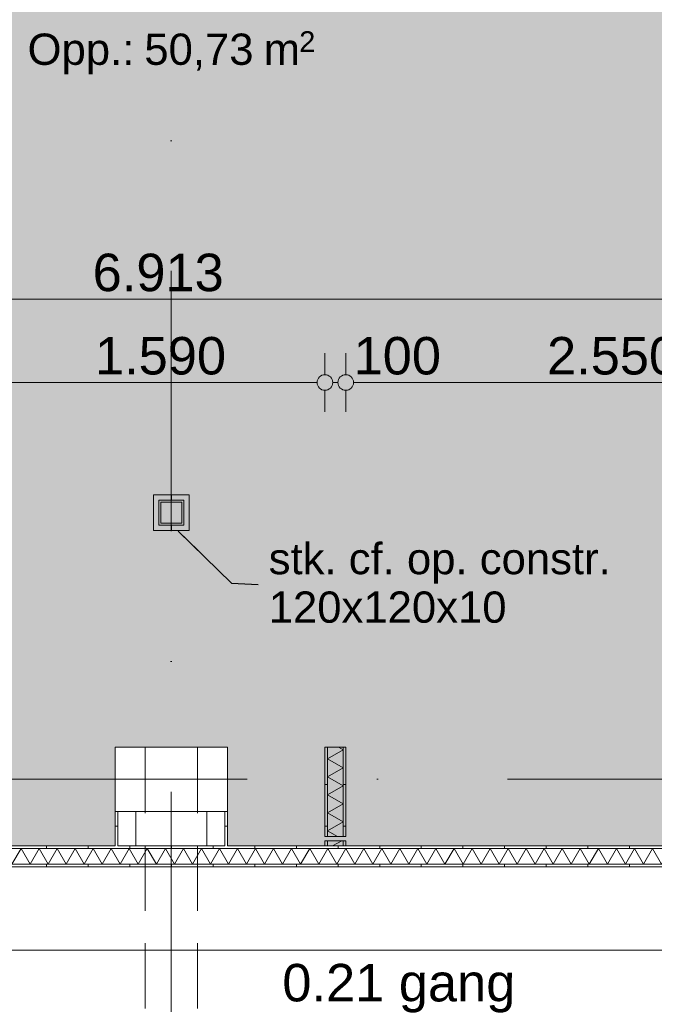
# Model space of a CAD drawing. Header units: millimetres. Extents: x -54205 to 99702, y -35458 to 70878.
# Tile 166 of 226: x 42472 to 45518, y 19346 to 24073. Entities that reach past the tile are written whole.
import ezdxf
from ezdxf.enums import TextEntityAlignment as Align

# ---------------------------------------------------------------- set-up
doc = ezdxf.new("R2010")
doc.units = ezdxf.units.MM
doc.header["$MEASUREMENT"] = 0
doc.linetypes.add('streep-punt', pattern=[2500, 1250, -625, 0, -625])
doc.linetypes.add('streeplijn', pattern=[468.700004, 312.5, -156.200004])
for name, color, linetype in [('28 Draagconstructies', 7, 'Continuous'), ('Maatvoering 1_ 100', 7, 'Continuous'), ('Maatvoering 1_ 100 2D arcering', 7, 'Continuous'), ('New_22 NC Binnenwanden', 7, 'Continuous'), ('New_22 NC Binnenwanden Doorsnede-arcering', 7, 'Continuous'), ('New_22 NC Binnenwanden Laagscheidingslijnen', 7, 'Continuous'), ('New_28 Draagconstructies - kolom', 7, 'Continuous'), ('New_28 Draagconstructies - kolom Doorsnede-arcering', 7, 'Continuous'), ('New_Maatvoering 1_ 100', 7, 'Continuous'), ('New_Maatvoering 1_ 100 2D arcering', 7, 'Continuous'), ('New_Ruimtefuncties', 7, 'Continuous'), ('New_Ruimtefuncties Zone achtergrond', 7, 'Continuous'), ('New_Ruimtefuncties Zone omranding', 7, 'Continuous'), ('New_Ruimtefuncties Zone tekst', 7, 'Continuous'), ('Stramien', 7, 'Continuous')]:
    doc.layers.add(name, color=color, linetype=linetype)
doc.styles.add('GENERATED_STYLE_1', font='arial.ttf')
doc.styles.add('GENERATED_STYLE_2', font='arial.ttf')
doc.dimstyles.new('GENERATED_STYLE__10', dxfattribs={"dimtxt": 0.18, "dimasz": 136.8, "dimexe": 0.18, "dimexo": 0.0625, "dimgap": 0, "dimtad": 0, "dimtih": 1, "dimtoh": 1, "dimdec": 4, "dimzin": 0, "dimdsep": 46, "dimcen": 0.09, "dimadec": 0, "dimazin": 0, "dimtfac": 1, "dimtdec": 4, "dimtmove": 0, "dimatfit": 3, "dimldrblk": 'ARROWHEAD_5', "dimfxl": 1, "dimtolj": 1, "dimtzin": 0, "dimarcsym": 0})
doc.dimstyles.new('GENERATED_STYLE__2', dxfattribs={"dimtxt": 250, "dimasz": 142.5, "dimexe": 0.18, "dimexo": 0.0625, "dimgap": 0, "dimtad": 1, "dimtih": 1, "dimtoh": 1, "dimdec": 0, "dimzin": 0, "dimdsep": 46, "dimtxsty": 'GENERATED_STYLE_2', "dimblk": 'ARROWHEAD_11', "dimblk1": 'ARROWHEAD_11', "dimblk2": 'ARROWHEAD_11', "dimcen": 0.09, "dimse1": 1, "dimse2": 1, "dimclrd": 1, "dimclre": 1, "dimclrt": 2, "dimadec": 1, "dimazin": 0, "dimtfac": 1, "dimtdec": 4, "dimtmove": 0, "dimatfit": 3, "dimfxl": 1, "dimtolj": 1, "dimtzin": 0, "dimarcsym": 0})
doc.dimstyles.new('GENERATED_STYLE__4', dxfattribs={"dimtxt": 179.999995, "dimasz": 142.5, "dimexe": 0.18, "dimexo": 0.0625, "dimgap": 0, "dimtad": 1, "dimtih": 1, "dimtoh": 1, "dimdec": 0, "dimzin": 0, "dimdsep": 46, "dimtxsty": 'GENERATED_STYLE_1', "dimblk": 'ARROWHEAD_11', "dimblk1": 'ARROWHEAD_11', "dimblk2": 'ARROWHEAD_11', "dimcen": 0.09, "dimse1": 1, "dimse2": 1, "dimclrd": 1, "dimclre": 1, "dimclrt": 2, "dimadec": 1, "dimazin": 0, "dimtfac": 1, "dimtdec": 4, "dimtmove": 0, "dimatfit": 3, "dimfxl": 1, "dimtolj": 1, "dimtzin": 0, "dimarcsym": 0})
doc.dimstyles.new('GENERATED_STYLE__5', dxfattribs={"dimtxt": 250, "dimasz": 142.5, "dimexe": 0.18, "dimexo": 0.0625, "dimgap": 0, "dimtad": 1, "dimdec": 0, "dimzin": 0, "dimdsep": 46, "dimtxsty": 'GENERATED_STYLE_2', "dimblk": 'ARROWHEAD_11', "dimblk1": 'ARROWHEAD_11', "dimblk2": 'ARROWHEAD_11', "dimcen": 0.09, "dimse1": 1, "dimse2": 1, "dimclrd": 1, "dimclre": 1, "dimclrt": 2, "dimadec": 1, "dimazin": 0, "dimtfac": 1, "dimtdec": 4, "dimtmove": 0, "dimatfit": 3, "dimfxl": 1, "dimtolj": 1, "dimtzin": 0, "dimarcsym": 0})
pattern_1 = [(90, (0, 0), (-200, 0), [])]
pattern_2 = [(1e-14, (0, 0), (0, 200), [])]
pattern_3 = [(180, (0, 0), (0, 200), [])]
pattern_4 = [(270, (0, 0), (200, 0), [])]

# ---------------------------------------------------------------- blocks, each defined once
blk = doc.blocks.new('gang_0.21_12_1', base_point=(44292.2, 19292))
at = {"layer": 'New_Ruimtefuncties Zone tekst', "color": 2, "lineweight": 0}
for tag, height, style, p in [('DUMMY_941', 180, 'GENERATED_STYLE_2', (44861.6, 19580.7)), ('perimeterCode', 150, 'GENERATED_STYLE_1', (43602.3, 19204.6)), ('ROOM_AREA', 150, 'GENERATED_STYLE_1', (44162.6, 19204.6)), ('DUMMY_942', 150, 'GENERATED_STYLE_1', (44677.4, 19204.6)), ('DUMMY_943', 100, 'GENERATED_STYLE_1', (44905.9, 19216.1))]:
    blk.add_attdef(tag, text='', height=height, dxfattribs=dict(at, style=style)).set_placement(p, align=Align.TOP_LEFT)
at = {"layer": 'New_Ruimtefuncties Zone tekst', "color": 2, "lineweight": 0, "style": 'GENERATED_STYLE_2'}
blk.add_attdef('ROOM_NUMBER', text='', height=180, dxfattribs=at).set_placement((44292.2, 19539.6), align=Align.TOP_CENTER)
blk = doc.blocks.new('leerplein 6.1_0.28_20_1', base_point=(43200, 24093.4))
at = {"layer": 'New_Ruimtefuncties Zone achtergrond', "linetype": 'Continuous', "lineweight": 0, "true_color": 0xffffff}
blk.add_hatch(color=7, dxfattribs=at).paths.add_polyline_path([(39525, 21620.9), (39525, 20580.9), (39675, 20580.9), (39675, 20310.9), (42247.5, 20310.9), (42247.5, 20580.9), (42347.5, 20580.9), (42347.5, 20105.9), (42930, 20105.9), (42930, 20580.9), (43470, 20580.9), (43470, 20105.9), (46587.5, 20105.9), (46587.5, 20580.9), (46725, 20580.9), (46725, 21420.9), (46687.5, 21420.9), (46587.5, 21420.9), (46587.5, 23532), (46587.5, 26565.9), (46795, 26565.9), (46795, 27085.9), (46642.3, 27085.9), (46642.3, 27505.9), (43275, 27505.9), (43275, 27250.9), (43125, 27250.9), (43125, 27505.9), (39675, 27505.9), (39675, 27250.9), (39605, 27250.9), (39605, 26565.9), (39675, 26565.9), (39675, 21620.9)])
at = {"layer": 'New_Ruimtefuncties Zone tekst', "color": 2, "lineweight": 0}
for tag, height, style, p in [('DUMMY_941', 180, 'GENERATED_STYLE_2', (44188, 24382.2)), ('perimeterCode', 150, 'GENERATED_STYLE_1', (42510.1, 24006.1)), ('DUMMY_943', 100, 'GENERATED_STYLE_1', (43813.7, 24017.5)), ('ROOM_AREA', 150, 'GENERATED_STYLE_1', (43070.4, 24006.1)), ('DUMMY_942', 150, 'GENERATED_STYLE_1', (43585.1, 24006.1))]:
    blk.add_attdef(tag, text='', height=height, dxfattribs=dict(at, style=style)).set_placement(p, align=Align.TOP_LEFT)
at = {"layer": 'New_Ruimtefuncties Zone tekst', "color": 2, "lineweight": 0, "style": 'GENERATED_STYLE_2'}
blk.add_attdef('ROOM_NUMBER', text='', height=180, dxfattribs=at).set_placement((43200, 24341), align=Align.TOP_CENTER)
blk = doc.blocks.new('*X332')
at = {"layer": 'New_22 NC Binnenwanden Doorsnede-arcering', "color": 7, "linetype": 'Continuous', "lineweight": 0}
for p, q in [((42348.6, 20018.4), (42391.9, 20093.4)), ((42435.2, 20018.4), (42391.9, 20093.4)), ((42435.2, 20018.4), (42478.5, 20093.4)), ((42521.8, 20018.4), (42478.5, 20093.4)), ((42521.8, 20018.4), (42565.1, 20093.4)), ((42608.4, 20018.4), (42565.1, 20093.4)), ((42608.4, 20018.4), (42651.8, 20093.4)), ((42695.1, 20018.4), (42651.8, 20093.4)), ((42695.1, 20018.4), (42738.4, 20093.4)), ((42781.7, 20018.4), (42738.4, 20093.4)), ((42781.7, 20018.4), (42825, 20093.4)), ((42868.3, 20018.4), (42825, 20093.4)), ((42868.3, 20018.4), (42911.6, 20093.4)), ((42954.9, 20018.4), (42911.6, 20093.4)), ((42954.9, 20018.4), (42998.2, 20093.4)), ((43041.5, 20018.4), (42998.2, 20093.4)), ((43041.5, 20018.4), (43084.8, 20093.4)), ((43128.1, 20018.4), (43084.8, 20093.4)), ((43128.1, 20018.4), (43171.4, 20093.4)), ((43214.7, 20018.4), (43171.4, 20093.4)), ((43214.7, 20018.4), (43258, 20093.4)), ((43301.3, 20018.4), (43258, 20093.4)), ((43301.3, 20018.4), (43344.6, 20093.4)), ((43387.9, 20018.4), (43344.6, 20093.4)), ((43387.9, 20018.4), (43431.2, 20093.4)), ((43474.5, 20018.4), (43431.2, 20093.4)), ((43474.5, 20018.4), (43517.8, 20093.4)), ((43561.1, 20018.4), (43517.8, 20093.4)), ((43561.1, 20018.4), (43604.4, 20093.4)), ((43647.7, 20018.4), (43604.4, 20093.4)), ((43647.7, 20018.4), (43691, 20093.4)), ((43734.3, 20018.4), (43691, 20093.4)), ((43734.3, 20018.4), (43777.6, 20093.4)), ((43820.9, 20018.4), (43777.6, 20093.4)), ((43820.9, 20018.4), (43864.2, 20093.4)), ((43907.5, 20018.4), (43864.2, 20093.4)), ((43907.5, 20018.4), (43950.8, 20093.4)), ((43994.1, 20018.4), (43950.8, 20093.4)), ((43994.1, 20018.4), (44037.4, 20093.4)), ((44080.7, 20018.4), (44037.4, 20093.4)), ((44080.7, 20018.4), (44124, 20093.4)), ((44167.3, 20018.4), (44124, 20093.4)), ((44167.3, 20018.4), (44210.6, 20093.4)), ((44253.9, 20018.4), (44210.6, 20093.4)), ((44253.9, 20018.4), (44297.2, 20093.4)), ((44340.5, 20018.4), (44297.2, 20093.4)), ((44340.5, 20018.4), (44383.8, 20093.4)), ((44427.1, 20018.4), (44383.8, 20093.4)), ((44427.1, 20018.4), (44470.4, 20093.4)), ((44513.7, 20018.4), (44470.4, 20093.4)), ((44513.7, 20018.4), (44557, 20093.4)), ((44600.3, 20018.4), (44557, 20093.4)), ((44600.3, 20018.4), (44643.6, 20093.4)), ((44686.9, 20018.4), (44643.6, 20093.4)), ((44686.9, 20018.4), (44730.2, 20093.4)), ((44773.5, 20018.4), (44730.2, 20093.4)), ((44773.5, 20018.4), (44816.8, 20093.4)), ((44860.1, 20018.4), (44816.8, 20093.4)), ((44860.1, 20018.4), (44903.4, 20093.4)), ((44946.7, 20018.4), (44903.4, 20093.4)), ((44946.7, 20018.4), (44990, 20093.4)), ((45033.3, 20018.4), (44990, 20093.4)), ((45033.3, 20018.4), (45076.6, 20093.4)), ((45119.9, 20018.4), (45076.6, 20093.4)), ((45119.9, 20018.4), (45163.2, 20093.4)), ((45206.5, 20018.4), (45163.2, 20093.4)), ((45206.5, 20018.4), (45249.8, 20093.4)), ((45293.1, 20018.4), (45249.8, 20093.4)), ((45293.1, 20018.4), (45336.4, 20093.4)), ((45379.7, 20018.4), (45336.4, 20093.4)), ((45379.7, 20018.4), (45423, 20093.4)), ((45466.3, 20018.4), (45423, 20093.4)), ((45466.3, 20018.4), (45509.6, 20093.4)), ((45552.9, 20018.4), (45509.6, 20093.4)), ((45552.9, 20018.4), (45596.2, 20093.4)), ((45639.5, 20018.4), (45596.2, 20093.4)), ((45639.5, 20018.4), (45682.8, 20093.4)), ((45726.1, 20018.4), (45682.8, 20093.4)), ((45726.1, 20018.4), (45769.4, 20093.4)), ((45812.7, 20018.4), (45769.4, 20093.4)), ((45812.7, 20018.4), (45856, 20093.4)), ((45899.3, 20018.4), (45856, 20093.4)), ((45899.3, 20018.4), (45942.6, 20093.4)), ((45985.9, 20018.4), (45942.6, 20093.4)), ((45985.9, 20018.4), (46029.3, 20093.4)), ((46072.6, 20018.4), (46029.3, 20093.4)), ((46072.6, 20018.4), (46115.9, 20093.4)), ((46159.2, 20018.4), (46115.9, 20093.4)), ((46159.2, 20018.4), (46202.5, 20093.4)), ((46245.8, 20018.4), (46202.5, 20093.4)), ((46245.8, 20018.4), (46289.1, 20093.4)), ((46332.4, 20018.4), (46289.1, 20093.4)), ((46332.4, 20018.4), (46375.7, 20093.4)), ((46419, 20018.4), (46375.7, 20093.4)), ((46419, 20018.4), (46462.3, 20093.4)), ((46505.6, 20018.4), (46462.3, 20093.4)), ((46505.6, 20018.4), (46548.9, 20093.4)), ((46592.2, 20018.4), (46548.9, 20093.4)), ((46592.2, 20018.4), (46635.5, 20093.4)), ((46678.8, 20018.4), (46635.5, 20093.4)), ((46678.8, 20018.4), (46722.1, 20093.4)), ((46725, 20088.3), (46722.1, 20093.4)), ((42348.6, 20018.4), (42335, 20042))]:
    blk.add_line(p, q, dxfattribs=at)
blk = doc.blocks.new('Wall_134_1', base_point=(46725, 20105.9))
at = {"layer": 'New_22 NC Binnenwanden Doorsnede-arcering', "linetype": 'Continuous', "lineweight": 0, "true_color": 0x000000}
h = blk.add_hatch(dxfattribs=at)
h.set_pattern_fill('930_Lijnen_vert_200_0001', color=18, style=0, pattern_type=2)
h.set_pattern_definition(pattern_1)
h.paths.add_polyline_path([(42347.5, 20093.4), (46725, 20093.4), (46725, 20105.9), (42347.5, 20105.9)])
h = blk.add_hatch(dxfattribs=at)
h.set_pattern_fill('930_Lijnen_vert_200_0001', color=18, style=0, pattern_type=2)
h.set_pattern_definition(pattern_1)
h.paths.add_polyline_path([(42260, 20005.9), (46725, 20005.9), (46725, 20018.4), (42260, 20018.4)])
at = {"layer": 'New_22 NC Binnenwanden', "color": 1, "linetype": 'Continuous', "lineweight": 0, "flags": 128}
for points in [[(42930, 20105.9), (42347.5, 20105.9)], [(43457.5, 20105.9), (42942.5, 20105.9)], [(43937.5, 20105.9), (43470, 20105.9)], [(44025, 20105.9), (43950, 20105.9)], [(46587.5, 20105.9), (44037.5, 20105.9)], [(42247.5, 20005.9), (46725, 20005.9)]]:
    blk.add_lwpolyline(points, dxfattribs=at)
at = {"layer": 'New_22 NC Binnenwanden Laagscheidingslijnen', "color": 1, "linetype": 'Continuous', "lineweight": 0}
for p, q in [((46725, 20093.4), (42335, 20093.4)), ((42335, 20018.4), (46725, 20018.4))]:
    blk.add_line(p, q, dxfattribs=at)
at = {"layer": 'New_22 NC Binnenwanden', "color": 1, "lineweight": 0}
blk.add_blockref('*X332', (0, 0), dxfattribs=at)
blk = doc.blocks.new('*X334')
at = {"layer": 'New_22 NC Binnenwanden Doorsnede-arcering', "color": 7, "linetype": 'Continuous', "lineweight": 0}
for p, q in [((43950, 20524.8), (44025, 20568.1)), ((44002.8, 20580.9), (44025, 20568.1)), ((43950, 20524.8), (44025, 20481.5)), ((43950, 20438.2), (44025, 20481.5)), ((43950, 20438.2), (44025, 20394.9)), ((43950, 20351.6), (44025, 20394.9)), ((43950, 20351.6), (44025, 20308.3)), ((43950, 20265), (44025, 20308.3)), ((43950, 20265), (44025, 20221.7)), ((43950, 20178.4), (44025, 20221.7)), ((43950, 20178.4), (43997.6, 20150.9))]:
    blk.add_line(p, q, dxfattribs=at)
blk = doc.blocks.new('*X335')
at = {"layer": 'New_22 NC Binnenwanden Doorsnede-arcering', "color": 7, "linetype": 'Continuous', "lineweight": 0}
blk.add_line((43974.5, 20105.9), (44017.8, 20130.9), dxfattribs=at)
blk = doc.blocks.new('Wall_135_1', base_point=(44037.5, 20580.9))
at = {"layer": 'New_22 NC Binnenwanden Doorsnede-arcering', "linetype": 'Continuous', "lineweight": 0, "true_color": 0x000000}
h = blk.add_hatch(dxfattribs=at)
h.set_pattern_fill('930_Lijnen_vert_200_0001', color=18, style=0, pattern_type=2)
h.set_pattern_definition(pattern_2)
h.paths.add_polyline_path([(43937.5, 20580.9), (43937.5, 20150.9), (43950, 20150.9), (43950, 20580.9)])
h = blk.add_hatch(dxfattribs=at)
h.set_pattern_fill('930_Lijnen_vert_200_0001', color=18, style=0, pattern_type=2)
h.set_pattern_definition(pattern_2)
h.paths.add_polyline_path([(44037.5, 20150.9), (44037.5, 20580.9), (44025, 20580.9), (44025, 20150.9)])
h = blk.add_hatch(dxfattribs=at)
h.set_pattern_fill('930_Lijnen_vert_200_0001', color=18, style=0, pattern_type=2)
h.set_pattern_definition(pattern_2)
h.paths.add_polyline_path([(43937.5, 20130.9), (43937.5, 20105.9), (43950, 20105.9), (43950, 20130.9)])
h = blk.add_hatch(dxfattribs=at)
h.set_pattern_fill('930_Lijnen_vert_200_0001', color=18, style=0, pattern_type=2)
h.set_pattern_definition(pattern_2)
h.paths.add_polyline_path([(44037.5, 20105.9), (44037.5, 20130.9), (44025, 20130.9), (44025, 20105.9)])
at = {"layer": 'New_22 NC Binnenwanden', "color": 1, "linetype": 'Continuous', "lineweight": 0, "flags": 128}
for points in [[(43937.5, 20580.9), (43937.5, 20150.9)], [(44037.5, 20580.9), (43937.5, 20580.9)], [(44037.5, 20150.9), (44037.5, 20580.9)], [(43937.5, 20130.9), (43937.5, 20105.9)], [(43950, 20105.9), (44025, 20105.9)], [(44037.5, 20105.9), (44037.5, 20130.9)]]:
    blk.add_lwpolyline(points, dxfattribs=at)
at = {"layer": 'New_22 NC Binnenwanden Laagscheidingslijnen', "color": 1, "linetype": 'Continuous', "lineweight": 0}
for p, q in [((43950, 20580.9), (43950, 20150.9)), ((44025, 20150.9), (44025, 20580.9)), ((43937.5, 20150.9), (43950, 20150.9)), ((43950, 20150.9), (44025, 20150.9)), ((44025, 20150.9), (44037.5, 20150.9)), ((43950, 20130.9), (43937.5, 20130.9)), ((43950, 20130.9), (43950, 20105.9)), ((44025, 20130.9), (43950, 20130.9)), ((44037.5, 20130.9), (44025, 20130.9)), ((44025, 20105.9), (44025, 20130.9))]:
    blk.add_line(p, q, dxfattribs=at)
at = {"layer": 'New_22 NC Binnenwanden', "color": 1, "lineweight": 0}
for name in ['*X334', '*X335']:
    blk.add_blockref(name, (0, 0), dxfattribs=at)
blk = doc.blocks.new('Wall_273_1', base_point=(43470, 20105.9))
at = {"layer": 'New_22 NC Binnenwanden Doorsnede-arcering', "linetype": 'Continuous', "lineweight": 0, "true_color": 0x000000}
h = blk.add_hatch(dxfattribs=at)
h.set_pattern_fill('930_Lijnen_vert_200_0001', color=18, style=0, pattern_type=2)
h.set_pattern_definition(pattern_3)
h.paths.add_polyline_path([(43470, 20105.9), (43470, 20270.9), (43457.5, 20270.9), (43457.5, 20105.9)])
at = {"layer": 'New_22 NC Binnenwanden', "color": 1, "linetype": 'Continuous', "lineweight": 0, "flags": 128}
for points in [[(43370, 20270.9), (43370, 20105.9)], [(43470, 20105.9), (43470, 20270.9)]]:
    blk.add_lwpolyline(points, dxfattribs=at)
at = {"layer": 'New_22 NC Binnenwanden Laagscheidingslijnen', "color": 1, "linetype": 'Continuous', "lineweight": 0}
blk.add_line((43457.5, 20105.9), (43457.5, 20270.9), dxfattribs=at)
blk = doc.blocks.new('Wall_274_1', base_point=(42930, 20105.9))
at = {"layer": 'New_22 NC Binnenwanden Doorsnede-arcering', "linetype": 'Continuous', "lineweight": 0, "true_color": 0x000000}
h = blk.add_hatch(dxfattribs=at)
h.set_pattern_fill('930_Lijnen_vert_200_0001', color=18, style=0, pattern_type=2)
h.set_pattern_definition(pattern_2)
h.paths.add_polyline_path([(42930, 20270.9), (42930, 20105.9), (42942.5, 20105.9), (42942.5, 20270.9)])
at = {"layer": 'New_22 NC Binnenwanden', "color": 1, "linetype": 'Continuous', "lineweight": 0, "flags": 128}
for points in [[(42930, 20270.9), (42930, 20105.9)], [(43030, 20105.9), (43030, 20270.9)]]:
    blk.add_lwpolyline(points, dxfattribs=at)
at = {"layer": 'New_22 NC Binnenwanden Laagscheidingslijnen', "color": 1, "linetype": 'Continuous', "lineweight": 0}
blk.add_line((42942.5, 20270.9), (42942.5, 20105.9), dxfattribs=at)
blk = doc.blocks.new('Wall_372_1', base_point=(43115, 21620.9))
at = {"layer": 'New_22 NC Binnenwanden Doorsnede-arcering', "linetype": 'Continuous', "lineweight": 0, "true_color": 0x000000}
h = blk.add_hatch(dxfattribs=at)
h.set_pattern_fill('930_Lijnen_vert_200_0001', color=18, style=0, pattern_type=2)
h.set_pattern_definition(pattern_2)
h.paths.add_polyline_path([(43140, 21790.9), (43115, 21790.9), (43140, 21765.9)])
h = blk.add_hatch(dxfattribs=at)
h.set_pattern_fill('930_Lijnen_vert_200_0001', color=18, style=0, pattern_type=2)
h.set_pattern_definition(pattern_2)
h.paths.add_polyline_path([(43140, 21765.9), (43115, 21790.9), (43115, 21765.9)])
h = blk.add_hatch(dxfattribs=at)
h.set_pattern_fill('930_Lijnen_vert_200_0001', color=18, style=0, pattern_type=2)
h.set_pattern_definition(pattern_2)
h.paths.add_polyline_path([(43140, 21645.9), (43140, 21765.9), (43115, 21765.9), (43115, 21645.9)])
h = blk.add_hatch(dxfattribs=at)
h.set_pattern_fill('930_Lijnen_vert_200_0001', color=18, style=0, pattern_type=2)
h.set_pattern_definition(pattern_2)
h.paths.add_polyline_path([(43140, 21645.9), (43115, 21620.9), (43140, 21620.9)])
h = blk.add_hatch(dxfattribs=at)
h.set_pattern_fill('930_Lijnen_vert_200_0001', color=18, style=0, pattern_type=2)
h.set_pattern_definition(pattern_2)
h.paths.add_polyline_path([(43115, 21645.9), (43115, 21620.9), (43140, 21645.9)])
at = {"layer": 'New_22 NC Binnenwanden', "color": 1, "linetype": 'Continuous', "lineweight": 0, "flags": 128}
for points in [[(43115, 21790.9), (43140, 21790.9)], [(43115, 21790.9), (43115, 21620.9)], [(43140, 21645.9), (43140, 21765.9)], [(43115, 21620.9), (43140, 21620.9)]]:
    blk.add_lwpolyline(points, dxfattribs=at)
blk = doc.blocks.new('Wall_373_1', base_point=(43115, 21790.9))
at = {"layer": 'New_22 NC Binnenwanden Doorsnede-arcering', "linetype": 'Continuous', "lineweight": 0, "true_color": 0x000000}
h = blk.add_hatch(dxfattribs=at)
h.set_pattern_fill('930_Lijnen_vert_200_0001', color=18, style=0, pattern_type=2)
h.set_pattern_definition(pattern_4)
h.paths.add_polyline_path([(43140, 21765.9), (43260, 21765.9), (43260, 21790.9), (43140, 21790.9)])
h = blk.add_hatch(dxfattribs=at)
h.set_pattern_fill('930_Lijnen_vert_200_0001', color=18, style=0, pattern_type=2)
h.set_pattern_definition(pattern_4)
h.paths.add_polyline_path([(43260, 21765.9), (43285, 21765.9), (43285, 21790.9)])
h = blk.add_hatch(dxfattribs=at)
h.set_pattern_fill('930_Lijnen_vert_200_0001', color=18, style=0, pattern_type=2)
h.set_pattern_definition(pattern_4)
h.paths.add_polyline_path([(43260, 21765.9), (43285, 21790.9), (43260, 21790.9)])
at = {"layer": 'New_22 NC Binnenwanden', "color": 1, "linetype": 'Continuous', "lineweight": 0, "flags": 128}
for points in [[(43285, 21790.9), (43140, 21790.9)], [(43140, 21765.9), (43260, 21765.9)], [(43285, 21790.9), (43285, 21765.9)]]:
    blk.add_lwpolyline(points, dxfattribs=at)
blk = doc.blocks.new('Wall_374_1', base_point=(43115, 21620.9))
at = {"layer": 'New_22 NC Binnenwanden Doorsnede-arcering', "linetype": 'Continuous', "lineweight": 0, "true_color": 0x000000}
h = blk.add_hatch(dxfattribs=at)
h.set_pattern_fill('930_Lijnen_vert_200_0001', color=18, style=0, pattern_type=2)
h.set_pattern_definition(pattern_1)
h.paths.add_polyline_path([(43260, 21645.9), (43140, 21645.9), (43140, 21620.9), (43260, 21620.9)])
h = blk.add_hatch(dxfattribs=at)
h.set_pattern_fill('930_Lijnen_vert_200_0001', color=18, style=0, pattern_type=2)
h.set_pattern_definition(pattern_1)
h.paths.add_polyline_path([(43260, 21645.9), (43285, 21620.9), (43285, 21645.9)])
h = blk.add_hatch(dxfattribs=at)
h.set_pattern_fill('930_Lijnen_vert_200_0001', color=18, style=0, pattern_type=2)
h.set_pattern_definition(pattern_1)
h.paths.add_polyline_path([(43260, 21620.9), (43285, 21620.9), (43260, 21645.9)])
at = {"layer": 'New_22 NC Binnenwanden', "color": 1, "linetype": 'Continuous', "lineweight": 0, "flags": 128}
for points in [[(43260, 21645.9), (43140, 21645.9)], [(43140, 21620.9), (43285, 21620.9)], [(43285, 21620.9), (43285, 21645.9)]]:
    blk.add_lwpolyline(points, dxfattribs=at)
blk = doc.blocks.new('Wall_375_1', base_point=(43285, 21620.9))
at = {"layer": 'New_22 NC Binnenwanden Doorsnede-arcering', "linetype": 'Continuous', "lineweight": 0, "true_color": 0x000000}
h = blk.add_hatch(dxfattribs=at)
h.set_pattern_fill('930_Lijnen_vert_200_0001', color=18, style=0, pattern_type=2)
h.set_pattern_definition(pattern_3)
h.paths.add_polyline_path([(43260, 21765.9), (43260, 21645.9), (43285, 21645.9), (43285, 21765.9)])
at = {"layer": 'New_22 NC Binnenwanden', "color": 1, "linetype": 'Continuous', "lineweight": 0, "flags": 128}
for points in [[(43260, 21765.9), (43260, 21645.9)], [(43285, 21645.9), (43285, 21765.9)]]:
    blk.add_lwpolyline(points, dxfattribs=at)
blk = doc.blocks.new('Column_4_1', base_point=(43200, 20425.9))
at = {"layer": '28 Draagconstructies', "color": 3, "linetype": 'Continuous', "lineweight": 0, "flags": 128}
blk.add_lwpolyline([(42930, 20270.9), (43470, 20270.9), (43470, 20580.9), (42930, 20580.9)], close=True, dxfattribs=at)
blk = doc.blocks.new('Standard grid marker')
at = {"layer": 'Stramien', "color": 1, "linetype": 'streep-punt', "lineweight": 0}
blk.add_line((1000, 0), (61400.2, 0), dxfattribs=at)
at = {"layer": 'Stramien', "color": 2, "lineweight": 0, "style": 'GENERATED_STYLE_1'}
for tag, p in [('AC_MarkerText_1_0', (-245, -80)), ('AC_MarkerText_1_1', (63155.2, -80))]:
    blk.add_attdef(tag, text='', height=350, rotation=270, dxfattribs=at).set_placement(p, align=Align.TOP_CENTER)
blk = doc.blocks.new('Standard grid marker_6')
at = {"layer": 'Stramien', "color": 1, "linetype": 'streep-punt', "lineweight": 0}
blk.add_line((1000, 0), (33040, 0), dxfattribs=at)
at = {"layer": 'Stramien', "color": 2, "lineweight": 0, "style": 'GENERATED_STYLE_1'}
blk.add_attdef('AC_MarkerText_1', text='', height=350, dxfattribs=at).set_placement((-500, 175), align=Align.TOP_CENTER)
blk = doc.blocks.new('Beam_15_1', base_point=(43200, 20575.9))
at = {"layer": '28 Draagconstructies', "color": 9, "linetype": 'streeplijn', "lineweight": 0}
for p, q in [((43075, 20575.9), (43075, 17870.9)), ((43325, 20575.9), (43325, 17870.9)), ((43075, 17870.9), (43325, 17870.9))]:
    blk.add_line(p, q, dxfattribs=at)
blk = doc.blocks.new('Beam_21_1', base_point=(43200, 20580.9))
at = {"layer": '28 Draagconstructies', "color": 9, "linetype": 'streeplijn', "lineweight": 0}
for p, q in [((43075, 20580.9), (43075, 20575.9)), ((43075, 20580.9), (43325, 20580.9)), ((43325, 20580.9), (43325, 20575.9))]:
    blk.add_line(p, q, dxfattribs=at)
blk = doc.blocks.new('*D1133')
at = {"layer": 'Maatvoering 1_ 100 2D arcering', "linetype": 'Continuous', "lineweight": 0}
for points in [[(64027.5, 56125.9), (64030.4, 56111.6), (64038.5, 56099.4), (64050.6, 56091.3), (64065, 56088.4), (64079.4, 56091.3), (64091.5, 56099.4), (64099.6, 56111.6), (64102.5, 56125.9), (64099.6, 56140.3), (64091.5, 56152.4), (64079.4, 56160.6), (64065, 56163.4), (64050.6, 56160.6), (64038.5, 56152.4), (64030.4, 56140.3)], [(64027.5, 3115.7), (64030.4, 3101.3), (64038.5, 3089.2), (64050.6, 3081), (64065, 3078.2), (64079.4, 3081), (64091.5, 3089.2), (64099.6, 3101.3), (64102.5, 3115.7), (64099.6, 3130), (64091.5, 3142.2), (64079.4, 3150.3), (64065, 3153.2), (64050.6, 3150.3), (64038.5, 3142.2), (64030.4, 3130)]]:
    blk.add_hatch(color=1, dxfattribs=at).paths.add_polyline_path(points)
at = {"layer": 'Maatvoering 1_ 100', "color": 1, "linetype": 'Continuous', "lineweight": 0}
for p, q in [((64065, 56163.4), (64065, 56200.9)), ((64027.5, 56125.9), (63924.4, 56125.9)), ((64205.6, 56125.9), (64102.5, 56125.9)), ((64065, 3153.2), (64065, 56088.4)), ((64027.5, 3115.7), (63924.4, 3115.7)), ((64065, 3040.7), (64065, 3078.2)), ((64205.6, 3115.7), (64102.5, 3115.7))]:
    blk.add_line(p, q, dxfattribs=at)
for centre in [(64065, 56125.9), (64065, 3115.7)]:
    blk.add_circle(centre, 37.5, dxfattribs=at)
at = {"layer": 'Maatvoering 1_ 100', "color": 2, "lineweight": 0, "insert": (64015, 29096.5), "char_height": 250, "attachment_point": 7, "rotation": 90, "style": 'GENERATED_STYLE_2'}
blk.add_mtext('\\A1;{\\pql;\\fArial|b1|i0|c0|p0;\\W1.000000;53.010}', dxfattribs=at)
blk = doc.blocks.new('ARROWHEAD_11')
at = {"color": 0, "linetype": 'Continuous', "lineweight": 0}
blk.add_line((0, 0), (-1, 0), dxfattribs=at)
at = {"color": 0, "linetype": 'Continuous', "lineweight": 0, "const_width": 0.25, "flags": 128}
blk.add_lwpolyline([(-0.125, 0, 1), (0.125, 0, 1)], format="xyb", close=True, dxfattribs=at)
blk = doc.blocks.new('*D1156')
at = {"layer": 'Maatvoering 1_ 100 2D arcering', "linetype": 'Continuous', "lineweight": 0}
for points in [[(-1137.5, 60015.9), (-1134.7, 60001.6), (-1126.6, 59989.4), (-1114.4, 59981.3), (-1100, 59978.4), (-1085.7, 59981.3), (-1073.5, 59989.4), (-1065.4, 60001.6), (-1062.5, 60015.9), (-1065.4, 60030.3), (-1073.5, 60042.4), (-1085.7, 60050.6), (-1100, 60053.4), (-1114.4, 60050.6), (-1126.6, 60042.4), (-1134.7, 60030.3)], [(57892.5, 60015.9), (57895.4, 60001.6), (57903.5, 59989.4), (57915.6, 59981.3), (57930, 59978.4), (57944.4, 59981.3), (57956.5, 59989.4), (57964.6, 60001.6), (57967.5, 60015.9), (57964.6, 60030.3), (57956.5, 60042.4), (57944.4, 60050.6), (57930, 60053.4), (57915.6, 60050.6), (57903.5, 60042.4), (57895.4, 60030.3)]]:
    blk.add_hatch(color=1, dxfattribs=at).paths.add_polyline_path(points)
at = {"layer": 'Maatvoering 1_ 100', "color": 1, "linetype": 'Continuous', "lineweight": 0}
for p, q in [((57930, 60053.4), (57930, 60156.5)), ((-1062.5, 60015.9), (57892.5, 60015.9)), ((57967.5, 60015.9), (58005, 60015.9)), ((57930, 59875.3), (57930, 59978.4))]:
    blk.add_line(p, q, dxfattribs=at)
blk.add_circle((57930, 60015.9), 37.5, dxfattribs=at)
at = {"layer": 'Maatvoering 1_ 100', "color": 2, "lineweight": 0, "insert": (27890.6, 60065.9), "char_height": 250, "attachment_point": 7, "style": 'GENERATED_STYLE_2'}
blk.add_mtext('\\A1;{\\pql;\\fArial|b1|i0|c0|p0;\\W1.000000;59.030}', dxfattribs=at)
blk = doc.blocks.new('*D1268')
at = {"layer": 'New_Maatvoering 1_ 100 2D arcering', "linetype": 'Continuous', "lineweight": 0}
for points in [[(42210, 19605.9), (42212.9, 19591.6), (42221, 19579.4), (42233.1, 19571.3), (42247.5, 19568.4), (42261.9, 19571.3), (42274, 19579.4), (42282.1, 19591.6), (42285, 19605.9), (42282.1, 19620.3), (42274, 19632.4), (42261.9, 19640.6), (42247.5, 19643.4), (42233.1, 19640.6), (42221, 19632.4), (42212.9, 19620.3)], [(51177.5, 19605.9), (51180.4, 19591.6), (51188.5, 19579.4), (51200.6, 19571.3), (51215, 19568.4), (51229.4, 19571.3), (51241.5, 19579.4), (51249.6, 19591.6), (51252.5, 19605.9), (51249.6, 19620.3), (51241.5, 19632.4), (51229.4, 19640.6), (51215, 19643.4), (51200.6, 19640.6), (51188.5, 19632.4), (51180.4, 19620.3)]]:
    blk.add_hatch(color=1, dxfattribs=at).paths.add_polyline_path(points)
at = {"layer": 'New_Maatvoering 1_ 100', "color": 1, "linetype": 'Continuous', "lineweight": 0}
for p, q in [((42247.5, 19643.4), (42247.5, 19746.5)), ((51215, 19643.4), (51215, 19746.5)), ((42285, 19605.9), (51177.5, 19605.9)), ((42247.5, 19465.3), (42247.5, 19568.4)), ((51215, 19465.3), (51215, 19568.4))]:
    blk.add_line(p, q, dxfattribs=at)
for centre in [(42247.5, 19605.9), (51215, 19605.9)]:
    blk.add_circle(centre, 37.5, dxfattribs=at)
at = {"layer": 'New_Maatvoering 1_ 100', "color": 2, "lineweight": 0, "insert": (46422.4, 19641.9), "char_height": 180, "attachment_point": 7, "style": 'GENERATED_STYLE_1'}
blk.add_mtext('\\A1;{\\pql;\\fArial|b0|i0|c0|p0;\\W1.000000;8.968}', dxfattribs=at)
blk = doc.blocks.new('*D1282')
at = {"layer": 'New_Maatvoering 1_ 100 2D arcering', "linetype": 'Continuous', "lineweight": 0}
for points in [[(42310, 22330.9), (42312.9, 22316.6), (42321, 22304.4), (42333.1, 22296.3), (42347.5, 22293.4), (42361.9, 22296.3), (42374, 22304.4), (42382.1, 22316.6), (42385, 22330.9), (42382.1, 22345.3), (42374, 22357.4), (42361.9, 22365.6), (42347.5, 22368.4), (42333.1, 22365.6), (42321, 22357.4), (42312.9, 22345.3)], [(43900, 22330.9), (43902.9, 22316.6), (43911, 22304.4), (43923.1, 22296.3), (43937.5, 22293.4), (43951.9, 22296.3), (43964, 22304.4), (43972.1, 22316.6), (43975, 22330.9), (43972.1, 22345.3), (43964, 22357.4), (43951.9, 22365.6), (43937.5, 22368.4), (43923.1, 22365.6), (43911, 22357.4), (43902.9, 22345.3)]]:
    blk.add_hatch(color=1, dxfattribs=at).paths.add_polyline_path(points)
at = {"layer": 'New_Maatvoering 1_ 100', "color": 1, "linetype": 'Continuous', "lineweight": 0}
for p, q in [((42347.5, 22368.4), (42347.5, 22471.5)), ((43937.5, 22368.4), (43937.5, 22471.5)), ((42385, 22330.9), (43900, 22330.9)), ((42347.5, 22190.3), (42347.5, 22293.4)), ((43937.5, 22190.3), (43937.5, 22293.4))]:
    blk.add_line(p, q, dxfattribs=at)
for centre in [(42347.5, 22330.9), (43937.5, 22330.9)]:
    blk.add_circle(centre, 37.5, dxfattribs=at)
at = {"layer": 'New_Maatvoering 1_ 100', "color": 2, "lineweight": 0, "insert": (42833.6, 22366.9), "char_height": 180, "attachment_point": 7, "style": 'GENERATED_STYLE_1'}
blk.add_mtext('\\A1;{\\pql;\\fArial|b0|i0|c0|p0;\\W1.000000;1.590}', dxfattribs=at)
blk = doc.blocks.new('*D1283')
at = {"layer": 'New_Maatvoering 1_ 100 2D arcering', "linetype": 'Continuous', "lineweight": 0}
for points in [[(43900, 22330.9), (43902.9, 22316.6), (43911, 22304.4), (43923.1, 22296.3), (43937.5, 22293.4), (43951.9, 22296.3), (43964, 22304.4), (43972.1, 22316.6), (43975, 22330.9), (43972.1, 22345.3), (43964, 22357.4), (43951.9, 22365.6), (43937.5, 22368.4), (43923.1, 22365.6), (43911, 22357.4), (43902.9, 22345.3)], [(44000, 22330.9), (44002.9, 22316.6), (44011, 22304.4), (44023.1, 22296.3), (44037.5, 22293.4), (44051.9, 22296.3), (44064, 22304.4), (44072.1, 22316.6), (44075, 22330.9), (44072.1, 22345.3), (44064, 22357.4), (44051.9, 22365.6), (44037.5, 22368.4), (44023.1, 22365.6), (44011, 22357.4), (44002.9, 22345.3)]]:
    blk.add_hatch(color=1, dxfattribs=at).paths.add_polyline_path(points)
at = {"layer": 'New_Maatvoering 1_ 100', "color": 1, "linetype": 'Continuous', "lineweight": 0}
for p, q in [((43937.5, 22368.4), (43937.5, 22471.5)), ((44037.5, 22368.4), (44037.5, 22471.5)), ((43975, 22330.9), (44000, 22330.9)), ((43937.5, 22190.3), (43937.5, 22293.4)), ((44037.5, 22190.3), (44037.5, 22293.4))]:
    blk.add_line(p, q, dxfattribs=at)
for centre in [(43937.5, 22330.9), (44037.5, 22330.9)]:
    blk.add_circle(centre, 37.5, dxfattribs=at)
blk = doc.blocks.new('*D1284')
at = {"layer": 'New_Maatvoering 1_ 100 2D arcering', "linetype": 'Continuous', "lineweight": 0}
for points in [[(44000, 22330.9), (44002.9, 22316.6), (44011, 22304.4), (44023.1, 22296.3), (44037.5, 22293.4), (44051.9, 22296.3), (44064, 22304.4), (44072.1, 22316.6), (44075, 22330.9), (44072.1, 22345.3), (44064, 22357.4), (44051.9, 22365.6), (44037.5, 22368.4), (44023.1, 22365.6), (44011, 22357.4), (44002.9, 22345.3)], [(46550, 22330.9), (46552.9, 22316.6), (46561, 22304.4), (46573.1, 22296.3), (46587.5, 22293.4), (46601.9, 22296.3), (46614, 22304.4), (46622.1, 22316.6), (46625, 22330.9), (46622.1, 22345.3), (46614, 22357.4), (46601.9, 22365.6), (46587.5, 22368.4), (46573.1, 22365.6), (46561, 22357.4), (46552.9, 22345.3)]]:
    blk.add_hatch(color=1, dxfattribs=at).paths.add_polyline_path(points)
at = {"layer": 'New_Maatvoering 1_ 100', "color": 1, "linetype": 'Continuous', "lineweight": 0}
for p, q in [((44037.5, 22368.4), (44037.5, 22471.5)), ((46587.5, 22368.4), (46587.5, 22471.5)), ((44075, 22330.9), (46550, 22330.9)), ((44037.5, 22190.3), (44037.5, 22293.4)), ((46587.5, 22190.3), (46587.5, 22293.4))]:
    blk.add_line(p, q, dxfattribs=at)
for centre in [(44037.5, 22330.9), (46587.5, 22330.9)]:
    blk.add_circle(centre, 37.5, dxfattribs=at)
at = {"layer": 'New_Maatvoering 1_ 100', "color": 2, "lineweight": 0, "char_height": 180, "attachment_point": 7, "style": 'GENERATED_STYLE_1'}
for s, insert in [('\\A1;{\\pql;\\fArial|b0|i0|c0|p0;\\W1.000000;100}', (44075, 22366.9)), ('\\A1;{\\pql;\\fArial|b0|i0|c0|p0;\\W1.000000;2.550}', (45003.6, 22366.9)), ('\\A1;{\\pql;\\fArial|b0|i0|c0|p0;\\W1.000000;138}', (46138.1, 22366.9))]:
    blk.add_mtext(s, dxfattribs=dict(at, insert=insert))
blk = doc.blocks.new('*D1295')
at = {"layer": 'New_Maatvoering 1_ 100 2D arcering', "linetype": 'Continuous', "lineweight": 0}
for points in [[(39637.5, 22730.9), (39640.4, 22716.6), (39648.5, 22704.4), (39660.6, 22696.3), (39675, 22693.4), (39689.4, 22696.3), (39701.5, 22704.4), (39709.6, 22716.6), (39712.5, 22730.9), (39709.6, 22745.3), (39701.5, 22757.4), (39689.4, 22765.6), (39675, 22768.4), (39660.6, 22765.6), (39648.5, 22757.4), (39640.4, 22745.3)], [(46550, 22730.9), (46552.9, 22716.6), (46561, 22704.4), (46573.1, 22696.3), (46587.5, 22693.4), (46601.9, 22696.3), (46614, 22704.4), (46622.1, 22716.6), (46625, 22730.9), (46622.1, 22745.3), (46614, 22757.4), (46601.9, 22765.6), (46587.5, 22768.4), (46573.1, 22765.6), (46561, 22757.4), (46552.9, 22745.3)]]:
    blk.add_hatch(color=1, dxfattribs=at).paths.add_polyline_path(points)
at = {"layer": 'New_Maatvoering 1_ 100', "color": 1, "linetype": 'Continuous', "lineweight": 0}
for p, q in [((39675, 22768.4), (39675, 22871.5)), ((46587.5, 22768.4), (46587.5, 22871.5)), ((39675, 22590.3), (39675, 22693.4)), ((39712.5, 22730.9), (46550, 22730.9)), ((46587.5, 22590.3), (46587.5, 22693.4))]:
    blk.add_line(p, q, dxfattribs=at)
for centre in [(39675, 22730.9), (46587.5, 22730.9)]:
    blk.add_circle(centre, 37.5, dxfattribs=at)
at = {"layer": 'New_Maatvoering 1_ 100', "color": 2, "lineweight": 0, "char_height": 180, "attachment_point": 7, "style": 'GENERATED_STYLE_1'}
for s, insert in [('\\A1;{\\pql;\\fArial|b0|i0|c0|p0;\\W1.000000;6.913}', (42822.4, 22766.9)), ('\\A1;{\\pql;\\fArial|b0|i0|c0|p0;\\W1.000000;288}', (46138.1, 22766.9))]:
    blk.add_mtext(s, dxfattribs=dict(at, insert=insert))
blk = doc.blocks.new('ARROWHEAD_5')
at = {"linetype": 'Continuous', "lineweight": 0}
blk.add_hatch(color=0, dxfattribs=at).paths.add_polyline_path([(-1, 0.2679), (0, 0), (-1, -0.2679)])
at = {"color": 0, "linetype": 'Continuous', "lineweight": 0}
blk.add_line((0, 0), (-1, 0), dxfattribs=at)
blk = doc.blocks.new('Buis vk warmgew kolom 27_2')
at = {"layer": 'New_28 Draagconstructies - kolom Doorsnede-arcering', "linetype": 'Continuous', "lineweight": 0, "true_color": 0x000000}
h = blk.add_hatch(color=18, dxfattribs=at)
h.paths.add_polyline_path([(-60, -60), (60, -60), (60, 60), (-60, 60)])
h.paths.add_polyline_path([(-50, -50), (-50, 50), (50, 50), (50, -50)], flags=0)
at = {"layer": 'New_28 Draagconstructies - kolom', "color": 1, "linetype": 'Continuous', "lineweight": 0}
for p, q in [((60, 60), (-60, 60)), ((-60, 60), (-60, -60)), ((-50, -50), (-50, 50)), ((-50, 50), (50, 50)), ((50, 50), (50, -50)), ((60, -60), (60, 60)), ((-60, -60), (60, -60)), ((50, -50), (-50, -50))]:
    blk.add_line(p, q, dxfattribs=at)

msp = doc.modelspace()

# ---------------------------------------------------------------- linework, layer by layer
at = {"layer": 'New_Ruimtefuncties Zone omranding', "color": 41, "linetype": 'Continuous', "lineweight": 0, "true_color": 0xffdd55, "flags": 128}
msp.add_lwpolyline([(46642.3, 27505.9), (43275, 27505.9), (43275, 27250.9), (43125, 27250.9), (43125, 27505.9), (39675, 27505.9), (39675, 27250.9), (39605, 27250.9), (39605, 26565.9), (39675, 26565.9), (39675, 21620.9), (39525, 21620.9), (39525, 20580.9), (39675, 20580.9), (39675, 20310.9), (42247.5, 20310.9), (42247.5, 20580.9), (42347.5, 20580.9), (42347.5, 20105.9), (42930, 20105.9), (42930, 20580.9), (43470, 20580.9), (43470, 20105.9), (46587.5, 20105.9)], dxfattribs=at)
at = {"layer": 'New_Ruimtefuncties Zone omranding', "color": 240, "linetype": 'Continuous', "lineweight": 0, "true_color": 0xfd1e4a, "flags": 128}
msp.add_lwpolyline([(51215, 20005.9), (42385, 20005.9), (42385, 20270.9), (42385, 20300.9), (39675, 20300.9), (39675, 20270.9), (39675, 20005.9), (35185, 20005.9), (35185, 20270.9), (35185, 20345.9), (32581.1, 20345.9), (32581.1, 20300.9), (30457, 20300.9), (30457, 18150.9), (32699.2, 18150.9), (35717.5, 18150.9), (35717.5, 18195.9), (36270, 18195.9), (36270, 18150.9), (39030, 18150.9), (39030, 18445.9), (47220, 18445.9)], dxfattribs=at)

# ---------------------------------------------------------------- block references
at = {"layer": '28 Draagconstructies', "color": 3, "lineweight": 0}
msp.add_blockref('Column_4_1', (43200, 20425.9), dxfattribs=at)
at = {"layer": '28 Draagconstructies', "color": 9, "lineweight": 0}
for name, p in [('Beam_21_1', (43200, 20580.9)), ('Beam_15_1', (43200, 20575.9))]:
    msp.add_blockref(name, p, dxfattribs=at)
at = {"layer": 'New_22 NC Binnenwanden', "color": 1, "lineweight": 0}
for name, p in [('Wall_372_1', (43115, 21620.9)), ('Wall_373_1', (43115, 21790.9)), ('Wall_375_1', (43285, 21620.9)), ('Wall_374_1', (43115, 21620.9)), ('Wall_135_1', (44037.5, 20580.9)), ('Wall_274_1', (42930, 20105.9)), ('Wall_273_1', (43470, 20105.9)), ('Wall_134_1', (46725, 20105.9))]:
    msp.add_blockref(name, p, dxfattribs=at)
at = {"layer": 'New_28 Draagconstructies - kolom', "color": 9, "linetype": 'Continuous', "lineweight": 0, "xscale": -1, "zscale": 1000, "rotation": 270}
msp.add_blockref('Buis vk warmgew kolom 27_2', (43200, 21705.9), dxfattribs=at)
at = {"layer": 'New_Ruimtefuncties', "color": 2, "linetype": 'Continuous', "lineweight": 0}
ref = msp.add_blockref('leerplein 6.1_0.28_20_1', (43200, 24093.4), dxfattribs=at)
ref.add_attrib('ROOM_AREA', '50,73', dxfattribs={"layer": 'New_Ruimtefuncties Zone tekst', "color": 2, "lineweight": 0, "height": 150, "style": 'GENERATED_STYLE_1'}).set_placement((43070.4, 24006.1), align=Align.TOP_LEFT)
ref.add_attrib('perimeterCode', 'Opp.: ', dxfattribs={"layer": 'New_Ruimtefuncties Zone tekst', "color": 2, "lineweight": 0, "height": 150, "style": 'GENERATED_STYLE_1'}).set_placement((42510.1, 24006.1), align=Align.TOP_LEFT)
ref.add_attrib('DUMMY_942', ' m', dxfattribs={"layer": 'New_Ruimtefuncties Zone tekst', "color": 2, "lineweight": 0, "height": 150, "style": 'GENERATED_STYLE_1'}).set_placement((43585.1, 24006.1), align=Align.TOP_LEFT)
ref.add_attrib('DUMMY_943', '2', dxfattribs={"layer": 'New_Ruimtefuncties Zone tekst', "color": 2, "lineweight": 0, "height": 100, "style": 'GENERATED_STYLE_1'}).set_placement((43813.7, 24017.5), align=Align.TOP_LEFT)
msp.add_blockref('gang_0.21_12_1', (44292.2, 19292), dxfattribs=at).add_auto_attribs({'ROOM_AREA': '51,55', 'ROOM_NUMBER': '0.21 gang', 'perimeterCode': 'Opp.: ', 'DUMMY_942': ' m', 'DUMMY_943': '2'})
at = {"layer": 'Stramien', "color": 1, "linetype": 'Continuous', "lineweight": 0, "zscale": 1000, "rotation": 90}
msp.add_blockref('Standard grid marker', (43200, -1884.3), dxfattribs=at)
at = {"layer": 'Stramien', "color": 1, "linetype": 'Continuous', "lineweight": 0, "xscale": -1, "zscale": 1000}
msp.add_blockref('Standard grid marker_6', (64565, 20425.9), dxfattribs=at)

# ---------------------------------------------------------------- texts
at = {"layer": 'New_Maatvoering 1_ 100', "color": 2, "linetype": 'Continuous', "lineweight": 0, "insert": (43667.5, 21368), "char_height": 150, "attachment_point": 4, "line_spacing_factor": 0.930982, "style": 'GENERATED_STYLE_1'}
msp.add_mtext('\\A1;{\\pql;\\fArial|b0|i0|c0|p0;\\W1.000000;stk. cf. op. constr.\\P\\pql;\\fArial|b0|i0|c0|p0;\\W1.000000;1\\fArial|b0|i0|c0|p0;\\W1.000000;2\\fArial|b0|i0|c0|p0;\\W1.000000;0x1\\fArial|b0|i0|c0|p0;\\W1.000000;2\\fArial|b0|i0|c0|p0;\\W1.000000;0\\fArial|b0|i0|c0|p0;\\W1.000000;x10}', dxfattribs=at)

# ---------------------------------------------------------------- dimensions: what is measured, and where the dimension line sits
at = {"layer": 'Maatvoering 1_ 100', "color": 1, "linetype": 'Continuous', "lineweight": 0}
dim = msp.add_linear_dim(base=(57930, 60015.9), p1=(-1100, 4931.8), p2=(57930, 10660.9), dimstyle='GENERATED_STYLE__2', dxfattribs=at)
dim.commit()
dim.dimension.update_dxf_attribs({"geometry": '*D1156', "text_midpoint": (28404.6, 60190.9), "dimtype": 160})
dim = msp.add_linear_dim(base=(64065, 56125.9), p1=(-230, 3115.7), p2=(30146, 56125.9), angle=90, dimstyle='GENERATED_STYLE__5', dxfattribs=at)
dim.commit()
dim.dimension.update_dxf_attribs({"geometry": '*D1133', "text_midpoint": (63890, 29610.4), "dimtype": 160, "text_rotation": 90})
at = {"layer": 'New_Maatvoering 1_ 100', "color": 1, "linetype": 'Continuous', "lineweight": 0}
for base, p1, p2, picture, middle in [((46587.5, 22730.9124251), (39675, 24040.9124087), (46587.5, 21420.9124251), '*D1295', (43123.8942731, 22856.9124241)), ((43937.5, 22330.9), (42347.5, 20343.4), (43937.5, 20343.4), '*D1282', (43135.1, 22456.9)), ((46587.5, 22330.9), (44037.5, 20580.9), (46587.5, 21420.9), '*D1284', (45305.1, 22456.9)), ((44037.5, 22330.9), (43937.5, 20343.4), (44037.5, 20580.9), '*D1283', (44280.5, 22456.9)), ((51215, 19605.9124251), (42247.5, 20105.9124251), (51215, 20105.9124251), '*D1268', (46723.8942731, 19731.9124241))]:
    dim = msp.add_linear_dim(base=base, p1=p1, p2=p2, dimstyle='GENERATED_STYLE__4', dxfattribs=at)
    dim.commit()
    dim.dimension.update_dxf_attribs({"geometry": picture, "text_midpoint": middle, "dimtype": 160})

# ---------------------------------------------------------------- leaders
at = {"layer": 'New_Maatvoering 1_ 100', "color": 9, "linetype": 'Continuous', "lineweight": 0, "annotation_type": 0, "has_hookline": 1, "hookline_direction": 0, "text_width": 1616.2}
msp.add_leader([(43232.9, 21617.4), (43489.7, 21368), (43617.5, 21360.7)], dimstyle='GENERATED_STYLE__10', dxfattribs=at)

doc.saveas('drawing.dxf')
